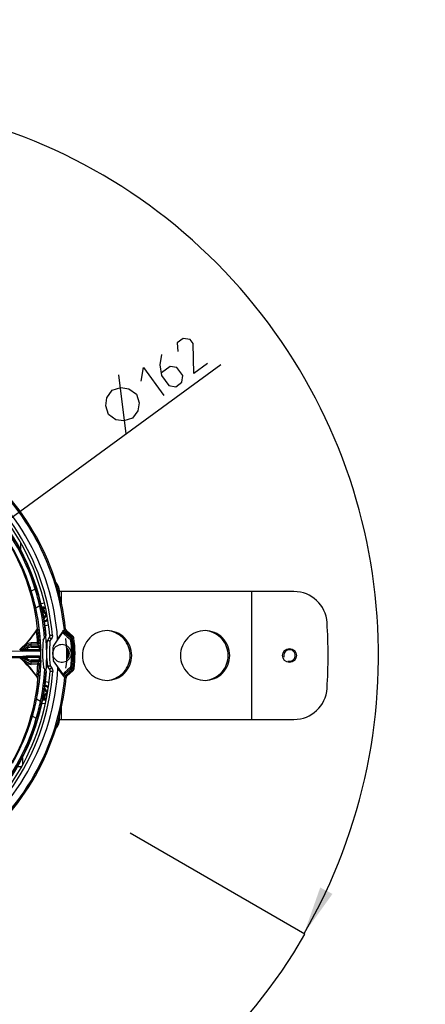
# Model space of a CAD drawing. Header units: millimetres. Extents: x 0 to 420, y 0 to 297.
# Tile 13 of 171: x 107 to 136, y 47 to 118. Entities that reach past the tile are written whole.
import ezdxf

# ---------------------------------------------------------------- set-up
doc = ezdxf.new("R2010")
doc.units = ezdxf.units.MM
doc.header["$LTSCALE"] = 23.1
doc.linetypes.add('CENTER', pattern=[0.6, 0.375, -0.075, 0.075, -0.075])
doc.layers.get('0').update_dxf_attribs({"linetype": 'CONTINUOUS'})
for name, color, linetype in [('02___PRT_ALL_AXES', 7, 'CONTINUOUS'), ('06___PRT_ALL_SURFS', 7, 'CONTINUOUS'), ('AXES', 7, 'CONTINUOUS'), ('COURBES', 7, 'CONTINUOUS'), ('DEFAULT_1', 7, 'CENTER'), ('DIM_PILOTEES', 7, 'CONTINUOUS')]:
    doc.layers.add(name, color=color, linetype=linetype)
doc.styles.get("Standard").update_dxf_attribs({"font": 'txt', "width": 0.7})
doc.styles.add('TEXTSTYLE_4', font='txt')
doc.dimstyles.new('DIMSTYLE_7', dxfattribs={"dimtxt": 2.5, "dimasz": 3.5, "dimexe": 2, "dimexo": 0, "dimtad": 1, "dimdec": 0, "dimlfac": 5, "dimdsep": 46, "dimtxsty": 'STANDARD', "dimblk": '_FILLED', "dimblk1": '_FILLED', "dimblk2": '_FILLED', "dimcen": 0.09, "dimazin": 2, "dimtp": 0.5, "dimtm": 0.5, "dimtfac": 1, "dimtdec": 0, "dimtmove": 0, "dimatfit": 2, "dimldrblk": '_FILLED', "dimfxl": 1, "dimtolj": 1, "dimarcsym": 0})
doc.dimstyles.new('DIMSTYLE_9', dxfattribs={"dimtxt": 2.5, "dimasz": 3.5, "dimexe": 2, "dimexo": 0, "dimgap": 2.5, "dimtad": 1, "dimdsep": 46, "dimtxsty": 'STANDARD', "dimblk": '_FILLED', "dimblk1": '_FILLED', "dimblk2": '_FILLED', "dimcen": 0.09, "dimazin": 2, "dimtp": 0.5, "dimtm": 0.5, "dimtfac": 1, "dimtofl": 0, "dimtmove": 0, "dimatfit": 3, "dimldrblk": '_FILLED', "dimfxl": 1, "dimtolj": 1, "dimarcsym": 0})

# ---------------------------------------------------------------- blocks, each defined once
blk = doc.blocks.new('_FILLED')
at = {"color": 0, "linetype": 'BYBLOCK'}
blk.add_solid([(0, 0), (-1, 0.143), (-1, -0.143)], dxfattribs=at)
blk = doc.blocks.new('*D17')
at = {"layer": 'DIM_PILOTEES', "color": 2, "linetype": 'CONTINUOUS'}
for p, q in [((92.649, 71.977), (121.468, 93.031)), ((105.749, 81.547), (92.649, 71.977)), ((79.55, 62.407), (92.649, 71.977))]:
    blk.add_line(p, q, dxfattribs=at)
at = {"layer": 'DIM_PILOTEES', "color": 2, "linetype": 'CONTINUOUS', "xscale": 3.5, "yscale": 3.5, "zscale": 3.5}
for p, rotation in [((105.749, 81.547), 36.1504869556), ((79.55, 62.407), 216.1504869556)]:
    blk.add_blockref('_FILLED', p, dxfattribs=dict(at, rotation=rotation))
at = {"layer": 'DIM_PILOTEES', "color": 2, "linetype": 'CONTINUOUS', "insert": (112.607, 90.427), "char_height": 2.5, "width": 13.03571, "attachment_point": 1, "rotation": 36.15049, "line_spacing_factor": 0.9, "style": 'TEXTSTYLE_4'}
blk.add_mtext('{\\ftxt;\\W0.0001;\\H0.0001;\\~}{\\ftxt;\\W1.3333333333;\\H2.5; }{\\ftxt;\\W0.0001;\\H0.0001;\\~}{\\ftxt;\\W0.0001;\\H0.0001;\\~}{\\ftxt;\\W2.1428571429;\\H2.5; }{\\ftxt;\\W0.0001;\\H0.0001;\\~}', dxfattribs=at)
blk = doc.blocks.new('*D19')
at = {"layer": 'DIM_PILOTEES', "color": 2, "linetype": 'CONTINUOUS'}
for start, end in [(-30, 115), (115, 260)]:
    blk.add_arc((92.649, 71.977), 40.247, start, end, dxfattribs=at)
for points in [[(128.677, 55.189), (127.504, 51.854), (129.564, 54.727)], [(82.135, 32.611), (85.661, 32.342), (82.352, 33.587)]]:
    blk.add_solid(points, dxfattribs=at)
at = {"layer": 'DIM_PILOTEES', "color": 2, "linetype": 'CONTINUOUS', "insert": (73.527, 112.984), "char_height": 2.5, "width": 23.66071, "attachment_point": 2, "rotation": 25, "line_spacing_factor": 0.9}
blk.add_mtext('{\\ftxt;\\W0.0001;\\H0.0001;\\~}{\\ftxt;\\W5.6428571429;\\H2.5; }{\\ftxt;\\W0.0001;\\H0.0001;\\~}{\\ftxt;\\W0.0001;\\H0.0001;\\~}{\\ftxt;\\W0.6666666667;\\H2.5; }{\\ftxt;\\W0.0001;\\H0.0001;\\~}', dxfattribs=at)

msp = doc.modelspace()

# ---------------------------------------------------------------- linework, layer by layer
at = {"color": 7, "linetype": 'CONTINUOUS'}
for p, q in [((106.9786, 80.1526), (106.9832, 79.6271)), ((108.0371, 76.7846), (107.7575, 76.6199)), ((109.8067, 76.2767), (109.8067, 76.6881)), ((126.7768, 76.6031), (109.8211, 76.6031)), ((109.9499, 75.6551), (109.9499, 76.6031)), ((123.7069, 76.6031), (123.7069, 67.3506)), ((108.3659, 75.5595), (108.0837, 75.3933)), ((108.7039, 75.77), (108.4602, 75.726)), ((108.5427, 75.3512), (108.5724, 75.3515)), ((108.5477, 75.3277), (108.5726, 75.328)), ((108.5546, 75.2956), (108.5953, 75.296)), ((108.5589, 75.2758), (108.5955, 75.2761)), ((108.5955, 75.2761), (108.5953, 75.296)), ((108.5955, 75.2761), (108.6153, 75.2773)), ((108.751, 74.1526), (108.9963, 74.1969)), ((108.2064, 73.8923), (108.2232, 73.8885)), ((109.2892, 73.4314), (109.0899, 73.414)), ((109.36, 72.661), (110.0144, 73.6131)), ((109.9866, 73.6556), (109.6639, 73.1804)), ((109.9866, 73.6556), (109.9218, 73.5602)), ((110.0515, 73.7512), (109.9866, 73.6556)), ((110.0515, 73.7512), (109.9866, 73.6556)), ((110.0486, 73.7907), (110.1519, 73.8441)), ((110.1204, 73.6623), (110.2198, 73.7142)), ((110.1204, 73.6623), (110.5902, 73.2758)), ((110.1304, 73.5236), (110.3603, 73.3329)), ((110.1519, 73.8442), (110.24, 73.8899)), ((110.2198, 73.7142), (110.307, 73.7598)), ((110.2198, 73.7142), (110.6736, 73.3214)), ((110.2994, 73.7743), (110.7653, 73.3732)), ((110.307, 73.7598), (110.3079, 73.7603)), ((110.307, 73.7598), (110.3079, 73.7603)), ((110.3079, 73.7603), (110.7601, 73.3689)), ((108.2136, 72.8874), (107.742, 72.8833)), ((107.7447, 72.5714), (107.742, 72.8833)), ((108.2144, 72.7875), (107.7429, 72.7834)), ((107.7439, 72.6714), (108.3214, 72.6764)), ((108.2136, 72.8874), (108.3133, 72.8933)), ((108.2144, 72.7875), (108.2136, 72.8874)), ((108.62, 73.0962), (108.8113, 73.3745)), ((109.1067, 73.0044), (108.9079, 73.026)), ((109.0553, 73.2827), (108.9419, 73.1177)), ((108.9419, 73.1177), (109.1067, 73.0044)), ((109.2201, 73.1694), (109.0553, 73.2827)), ((109.1067, 73.0044), (109.2201, 73.1694)), ((110.3603, 73.3329), (110.6005, 73.1338)), ((110.6736, 73.3214), (110.5902, 73.2758)), ((110.6791, 73.3244), (110.6736, 73.3214)), ((110.7104, 73.3416), (110.6791, 73.3244)), ((110.7601, 73.3689), (110.7104, 73.3416)), ((110.7461, 73.2022), (110.7406, 73.1991)), ((110.7774, 73.2197), (110.7461, 73.2022)), ((110.8269, 73.2475), (110.7774, 73.2197)), ((108.3456, 72.293), (99.6791, 72.2173)), ((106.9146, 72.4068), (106.9351, 72.407)), ((106.9413, 72.3908), (106.9351, 72.407)), ((106.9413, 72.3908), (107.0764, 72.392)), ((107.0489, 72.4917), (107.0755, 72.4919)), ((107.0755, 72.4919), (107.1624, 72.4425)), ((107.0764, 72.392), (107.0755, 72.4919)), ((108.3414, 72.3961), (107.3795, 72.3877)), ((107.3804, 72.2878), (107.3795, 72.3877)), ((108.3423, 72.2962), (107.3804, 72.2878)), ((107.7447, 72.5714), (108.3356, 72.5766)), ((108.3356, 72.5766), (108.4354, 72.5804)), ((108.3414, 72.3961), (108.4413, 72.3988)), ((108.3414, 72.3961), (108.3423, 72.2962)), ((108.3423, 72.2962), (108.3456, 72.293)), ((108.4416, 72.3985), (108.4413, 72.3988)), ((110.3354, 72.1536), (110.3504, 72.1538)), ((110.3358, 72.1087), (110.3508, 72.1088)), ((110.3504, 72.1538), (110.3508, 72.1088)), ((99.6823, 71.859), (108.3487, 71.9347)), ((106.9199, 71.7959), (106.9405, 71.796)), ((106.9405, 71.796), (106.9464, 71.8123)), ((107.0814, 71.8135), (106.9464, 71.8123)), ((107.0557, 71.7133), (107.0823, 71.7136)), ((107.0823, 71.7136), (107.0814, 71.8135)), ((107.1683, 71.7645), (107.0823, 71.7136)), ((108.3455, 71.9314), (107.3836, 71.923)), ((107.3845, 71.823), (107.3836, 71.923)), ((108.3463, 71.8314), (107.3845, 71.823)), ((108.3436, 71.6509), (107.7528, 71.6457)), ((107.7555, 71.3339), (107.7528, 71.6457)), ((108.3313, 71.5508), (107.7537, 71.5458)), ((108.2262, 71.4379), (107.7547, 71.4338)), ((108.2271, 71.338), (107.7555, 71.3339)), ((108.2271, 71.338), (108.2262, 71.4379)), ((108.3269, 71.3339), (108.2271, 71.338)), ((108.4436, 71.6488), (108.3436, 71.6509)), ((108.3455, 71.9314), (108.3487, 71.9347)), ((108.3455, 71.9314), (108.3463, 71.8314)), ((108.4463, 71.8305), (108.3463, 71.8314)), ((108.4463, 71.8305), (108.4466, 71.8308)), ((110.0403, 70.6438), (109.3694, 71.5844)), ((108.8332, 70.8614), (108.6371, 71.1363)), ((109.1222, 71.2366), (108.9237, 71.2116)), ((109.1222, 71.2366), (108.9593, 71.1205)), ((108.9593, 71.1205), (109.0756, 70.9575)), ((109.2384, 71.0736), (109.0756, 70.9575)), ((109.0756, 70.9575), (109.077, 70.9555)), ((109.312, 70.8129), (109.1125, 70.8268)), ((109.1222, 71.2366), (109.2384, 71.0736)), ((109.9468, 70.6951), (109.6824, 71.0704)), ((110.0133, 70.6008), (109.9468, 70.6951)), ((110.0798, 70.5064), (110.0133, 70.6008)), ((110.6102, 70.9911), (110.1471, 70.5965)), ((110.1471, 70.5965), (110.2475, 70.5463)), ((110.3812, 70.93), (110.1548, 70.7354)), ((110.6943, 70.947), (110.2475, 70.5463)), ((110.2475, 70.5464), (110.3354, 70.5023)), ((110.7869, 70.8968), (110.3281, 70.4876)), ((110.7816, 70.901), (110.3364, 70.5018)), ((110.618, 71.1333), (110.3812, 70.93)), ((110.6943, 70.947), (110.6102, 70.9911)), ((110.6999, 70.9441), (110.6943, 70.947)), ((110.7315, 70.9274), (110.6999, 70.9441)), ((110.7816, 70.901), (110.7315, 70.9274)), ((110.7647, 71.0674), (110.7592, 71.0704)), ((110.7765, 71.0611), (110.7647, 71.0674)), ((110.8463, 71.0236), (110.7765, 71.0611)), ((108.2542, 70.3373), (108.2375, 70.3332)), ((108.7872, 70.0875), (109.0331, 70.0475)), ((110.0776, 70.4669), (110.1818, 70.4152)), ((110.1818, 70.4152), (110.2707, 70.3711)), ((110.3354, 70.5023), (110.3364, 70.5018)), ((108.141, 68.8302), (108.426, 68.6689)), ((108.7688, 68.4694), (108.5244, 68.5092)), ((108.6308, 68.8855), (108.6001, 68.8852)), ((108.6306, 68.909), (108.6048, 68.9088)), ((108.6528, 68.9414), (108.6111, 68.941)), ((108.6526, 68.9613), (108.6151, 68.9609)), ((108.6526, 68.9613), (108.6725, 68.9604)), ((108.6526, 68.9613), (108.6528, 68.9414)), ((109.9499, 67.3506), (109.9499, 68.266)), ((107.8363, 67.5981), (108.1187, 67.4383)), ((109.8067, 67.2655), (109.8067, 67.6842)), ((109.8211, 67.3506), (126.7768, 67.3506)), ((107.1145, 64.5779), (107.1191, 64.0523)), ((107.0508, 63.9221), (106.7587, 63.9196)), ((127.5723, 51.814), (114.9245, 59.1162))]:
    msp.add_line(p, q, dxfattribs=at)
for points in [[(109.0899, 73.414), (109.0901, 73.3818), (109.0848, 73.3482), (109.0738, 73.3159), (109.0575, 73.286), (109.0553, 73.2827)], [(109.077, 70.9555), (109.0921, 70.9299), (109.1046, 70.8982), (109.1115, 70.8649), (109.1127, 70.8308), (109.1125, 70.8268)]]:
    msp.add_lwpolyline(points, dxfattribs=at)
for centre, radius, start, end in [((92.6494, 71.9768), 17.0571, 4.046165, 56.953835), ((92.6494, 71.9768), 17.6019, 6.08979, 54.91021), ((92.6494, 71.9768), 17.6944, 6.206719, 54.793281), ((92.6494, 71.9768), 16.5033, 4.995861, 56.004138), ((92.6494, 71.9768), 16.7033, 4.995861, 56.004138), ((92.6494, 71.9768), 16.2222, 4.942643, 56.057357), ((92.8079, 72.0702), 15.9422, 17.200577, 43.799423), ((92.6494, 71.9768), 16.25, 5.113844, 33.359904), ((93.3249, 72.3703), 14.9587, 5.920343, 30.5147), ((92.4213, 71.8421), 16.0632, 17.304005, 30.501373), ((108.4342, 76.4122), 1.4, 7.836987, 38.936541), ((93.3479, 72.1316), 15.0925, 12.480735, 17.300666), ((92.1169, 71.8553), 16.6659, 12.842062, 17.20391), ((126.7768, 74.2031), 2.4, 3.732326, 90), ((92.6494, 71.9768), 16.1197, 4.497735, 12.841575), ((92.6494, 71.9768), 15.8079, 348.518526, 12.481474), ((108.576, 74.9339), 0.5463, 67.622304, 96.351771), ((108.576, 74.9339), 0.5462, 67.626625, 96.348354), ((108.576, 74.9339), 0.5241, 66.068704, 96.101677), ((108.576, 74.9339), 0.4768, 62.075166, 95.48163), ((108.7627, 53.5577), 21.7946, 90.356183, 90.500485), ((108.7611, 53.7236), 21.6052, 90.355729, 90.500037), ((109.2711, 74.6667), 0.9234, 134.233184, 137.043331), ((108.9329, 75.2971), 0.338, 183.553897, 259.523945), ((109.2105, 74.6888), 0.837, 132.252358, 135.318131), ((108.9329, 75.2971), 0.3181, 183.554188, 258.141798), ((108.9391, 74.5771), 0.338, 99.818264, 146.780729), ((108.9391, 74.5771), 0.3181, 99.77715, 150.723561), ((108.9405, 75.3049), 0.2722, 178.74027, 251.994409), ((108.9437, 74.5726), 0.2897, 100.434298, 159.514035), ((108.9469, 74.5694), 0.2722, 100.983676, 167.865624), ((108.576, 74.9339), 0.4768, 285.675174, 318.8691), ((108.576, 74.9339), 0.5241, 284.985407, 314.88026), ((108.576, 74.9339), 0.5462, 284.721637, 313.290041), ((108.576, 74.9339), 0.5463, 284.72194, 313.278129), ((92.6494, 71.9768), 36.6, 356.267674, 3.732326), ((102.2996, 77.6612), 7, 311.331443, 327.551395), ((102.2996, 77.6612), 7.0068, 311.420008, 327.459123), ((102.2996, 77.6612), 7.02, 315.63447, 326.265028), ((92.6494, 71.9768), 15.5908, 3.348334, 6.577415), ((92.6494, 71.9768), 15.6745, 7.019227, 7.096378), ((92.6494, 71.9768), 15.6908, 3.348334, 6.997906), ((109.8388, 73.7338), 0.213, 325.487037, 335.323201), ((109.8369, 73.7345), 0.2151, 335.36244, 341.67168), ((110.3783, 73.8247), 0.3899, 207.460032, 215.797177), ((114.342, 74.0893), 4.3038, 183.978945, 184.505733), ((110.3839, 73.8292), 0.3971, 215.856918, 230.322439), ((110.4378, 73.9103), 0.1984, 224.472029, 229.112197), ((102.2991, 77.6618), 7.0207, 313.287865, 315.634347), ((107.7488, 72.1086), 0.6748, 90.5, 150.344159), ((107.7488, 72.1086), 0.7747, 90.5, 123.767958), ((108.2134, 72.8876), 0.1001, 270.584867, 3.257154), ((81.2256, 46.6746), 37.5537, 43.819727, 44.055036), ((81.0298, 46.6615), 37.8483, 43.639771, 43.874104), ((108.3204, 72.7765), 0.1001, 270.576891, 2.837426), ((116.6424, 72.1862), 7.78, 173.803518, 187.196482), ((109.1067, 73.0044), 0.2, 145.5, 173.803518), ((116.6424, 72.1862), 7.58, 173.803518, 187.196482), ((103.1604, 72.0685), 7.516, 352.851965, 8.148035), ((90.5864, 109.2661), 41.3161, 299.064209, 299.196416), ((103.111, 72.0681), 7.6238, 352.820971, 8.179029), ((102.9906, 72.0671), 7.8323, 352.689368, 8.310632), ((110.628, 73.2167), 0.2015, 28.895316, 49.041097), ((110.6345, 73.2214), 0.2004, 38.91114, 49.243069), ((110.6335, 73.2209), 0.2015, 18.967613, 38.846424), ((110.6289, 73.2177), 0.2003, 18.828718, 28.78703), ((110.6288, 73.2176), 0.2004, 8.597474, 18.84956), ((110.6344, 73.2215), 0.2004, 8.620359, 18.901761), ((102.9906, 72.0671), 7.9248, 352.433508, 8.566492), ((102.9906, 72.0671), 7.931, 352.410883, 8.589117), ((102.2996, 77.6612), 7.02, 312.57401, 313.287742), ((107.7488, 72.1086), 0.7747, 145.154255, 150.344157), ((107.0755, 72.492), 0.1, 270.537142, 330.318543), ((110.3911, 74.766), 4.0772, 215.609898, 217.360272), ((107.1495, 72.3919), 0.1001, 270.548054, 334.666267), ((109.3289, 74.1629), 2.7666, 218.453201, 220.967714), ((107.7488, 72.1086), 0.5628, 90.5, 154.703745), ((107.7488, 72.1086), 0.4629, 90.5, 142.911741), ((92.6494, 71.9768), 15.6977, 1.530606, 2.189719), ((108.3413, 72.3962), 0.1001, 270.571662, 338.737935), ((108.3448, 72.3929), 0.0999, 270.487006, 348.651406), ((92.6494, 71.9768), 15.7976, 1.530606, 2.189719), ((116.6424, 72.1862), 7.3268, 177.092172, 183.907828), ((109.5248, 72.5477), 0.2, 145.5, 177.092172), ((109.9887, 72.1281), 0.5241, 310.312348, 50.701293), ((109.9887, 72.1281), 0.4768, 315.889258, 45.10169), ((110.3533, 72.4995), 0.2727, 265.731724, 272.244081), ((110.3501, 72.4962), 0.2901, 266.761208, 272.318457), ((109.739, 72.7523), 0.8283, 315.988658, 318.760948), ((110.3597, 71.7632), 0.2726, 88.749321, 95.262789), ((110.3564, 71.7664), 0.2901, 88.681675, 94.239081), ((109.7498, 71.4996), 0.8284, 42.239303, 45.01129), ((109.7093, 72.8186), 0.9236, 313.956854, 316.766556), ((109.7214, 71.4329), 0.9235, 44.233394, 47.04315), ((88.7787, 71.943), 21.6048, 0.355686, 0.644308), ((88.6119, 71.9417), 21.7953, 0.35536, 0.643982), ((104.2359, -143.9604), 215.7729, 89.287268, 91.194634), ((102.3973, 66.4617), 7, 33.448605, 49.668557), ((102.3973, 66.4617), 7.0068, 33.540877, 49.579992), ((102.3973, 66.4617), 7.02, 47.712258, 48.42599), ((110.4372, 69.4977), 4.0773, 143.63973, 145.390066), ((107.0823, 71.7135), 0.1, 30.681403, 90.462912), ((107.7488, 72.1086), 0.7747, 210.655843, 215.845745), ((102.3968, 66.4611), 7.0207, 45.365653, 47.712135), ((107.1545, 71.8149), 0.1001, 26.333734, 90.451946), ((109.3646, 70.0821), 2.7666, 140.032289, 142.546781), ((107.7488, 72.1086), 0.6748, 210.655841, 270.5), ((107.7488, 72.1086), 0.5628, 206.296256, 270.5), ((102.3973, 66.4617), 7.02, 34.734972, 45.36553), ((107.7488, 72.1086), 0.7747, 237.232043, 270.5), ((107.7488, 72.1086), 0.4629, 218.088259, 270.5), ((92.6494, 71.9768), 15.5908, 354.422585, 357.651666), ((80.7858, 97.0758), 37.5537, 316.944964, 317.180273), ((108.2269, 71.3378), 0.1001, 357.742837, 90.415142), ((92.6494, 71.9768), 15.6908, 354.002094, 357.651666), ((80.5898, 97.0855), 37.8483, 317.125896, 317.360229), ((108.332, 71.4508), 0.1001, 358.162574, 90.423109), ((92.6494, 71.9768), 15.6977, 358.810281, 359.469394), ((108.3462, 71.8313), 0.1001, 22.262008, 90.428338), ((108.3496, 71.8347), 0.0999, 12.348594, 90.512995), ((92.6494, 71.9768), 15.7976, 358.810281, 359.469394), ((109.5322, 71.7005), 0.2, 183.907828, 215.5), ((92.6494, 71.9768), 16.2222, 304.942643, 356.057357), ((92.6494, 71.9768), 16.5033, 304.995861, 356.004138), ((92.6494, 71.9768), 17.0571, 304.046165, 356.953835), ((92.6494, 71.9768), 16.7033, 304.995861, 356.004138), ((92.6494, 71.9768), 16.25, 327.640096, 355.886156), ((92.6494, 71.9768), 16.1197, 348.158425, 356.502265), ((109.1222, 71.2366), 0.2, 187.196482, 215.5), ((109.8668, 70.5201), 0.2131, 25.678749, 35.512192), ((110.4088, 70.438), 0.391, 150.752098, 153.515342), ((110.4121, 70.4357), 0.395, 130.659584, 150.692112), ((91.2477, 34.6763), 41.2944, 61.803549, 61.935825), ((110.6477, 71.0501), 0.2004, 311.910761, 322.166478), ((110.6526, 71.047), 0.2015, 311.80396, 331.961036), ((110.6468, 71.0506), 0.2014, 322.231544, 342.048881), ((110.6535, 71.0461), 0.2003, 332.070268, 342.073282), ((110.6477, 71.0501), 0.2004, 342.113207, 352.402048), ((110.6534, 71.0462), 0.2004, 342.051848, 352.379042), ((92.6494, 71.9768), 17.6019, 306.089789, 354.91021), ((92.6494, 71.9768), 17.6944, 306.206719, 354.793281), ((93.3317, 71.5952), 14.9587, 330.485297, 355.079657), ((92.6494, 71.9768), 15.6745, 353.903622, 353.980773), ((108.6272, 69.303), 0.5463, 47.863076, 76.422616), ((108.6272, 69.303), 0.5462, 47.851585, 76.422589), ((114.055, 70.2614), 3.9827, 176.473306, 177.042571), ((110.471, 70.3521), 0.2014, 137.349737, 153.29299), ((110.4691, 70.3539), 0.1987, 131.890753, 137.346365), ((108.9903, 68.9462), 0.338, 101.684211, 177.446113), ((108.9903, 68.9462), 0.3181, 103.085161, 177.445776), ((108.984, 69.6662), 0.338, 213.930761, 260.985724), ((108.984, 69.6662), 0.3181, 209.944466, 261.014484), ((108.9885, 69.6707), 0.2897, 201.023451, 260.33707), ((108.9917, 69.674), 0.2722, 192.465603, 259.772687), ((108.6272, 69.303), 0.4768, 42.313644, 75.495834), ((108.6272, 69.303), 0.5241, 46.278623, 76.165345), ((126.7768, 69.7506), 2.4, 270, 356.267674), ((93.3607, 71.8317), 15.0819, 343.697654, 348.520945), ((92.1101, 72.0902), 16.6708, 343.796737, 348.15729), ((108.6272, 69.303), 0.5463, 264.542821, 293.232119), ((108.6272, 69.303), 0.5462, 264.546085, 293.231218), ((108.6272, 69.303), 0.5241, 264.788832, 294.784346), ((108.6272, 69.303), 0.4768, 265.397503, 298.746506), ((108.4421, 90.5133), 21.6052, 270.499962, 270.644271), ((108.4408, 90.6794), 21.7948, 270.499585, 270.643888), ((109.3177, 69.5824), 0.9236, 223.956854, 226.766556), ((109.257, 69.5589), 0.8366, 225.681163, 228.748505), ((92.8096, 71.8862), 15.9422, 317.200577, 343.799423), ((92.4167, 72.1086), 16.0657, 330.499671, 343.694951), ((108.4342, 67.5415), 1.4, 320.855773, 352.163013)]:
    msp.add_arc(centre, radius, start, end, dxfattribs=at)
at = {"color": 2, "linetype": 'CONTINUOUS'}
msp.add_arc((126.4494, 71.9768), 0.42, 255, 195, dxfattribs=at)
at = {"color": 7, "linetype": 'CONTINUOUS'}
for points in [[(108.6153, 75.2773), (108.615, 75.2822), (108.6104, 75.2921), (108.6002, 75.296), (108.5953, 75.296)], [(109.2892, 73.4314), (109.297, 73.3414), (109.2713, 73.2438), (109.2201, 73.1694)], [(110.0411, 73.6669), (110.05, 73.6938), (110.0537, 73.723), (110.0515, 73.7512)], [(110.2198, 73.7142), (110.1829, 73.7462), (110.1571, 73.7955), (110.1519, 73.8441)], [(110.24, 73.8899), (110.2447, 73.8464), (110.2656, 73.8025), (110.2962, 73.7713)], [(109.6292, 73.0527), (109.6542, 73.089), (109.6671, 73.1364), (109.6639, 73.1804)], [(110.5902, 73.2758), (110.6255, 73.2452), (110.6507, 73.199), (110.6573, 73.1527)], [(110.7406, 73.1991), (110.7338, 73.2451), (110.7087, 73.2909), (110.6736, 73.3214)], [(108.4413, 72.3988), (108.4417, 72.3856), (108.4393, 72.3722), (108.4346, 72.3599)], [(108.4463, 71.8305), (108.4464, 71.8437), (108.4438, 71.8571), (108.4388, 71.8692)], [(109.2384, 71.0736), (109.2909, 71.0001), (109.3183, 70.903), (109.312, 70.8129)], [(109.6824, 71.0704), (109.6847, 71.1144), (109.671, 71.1616), (109.6454, 71.1975)], [(110.1818, 70.4152), (110.1861, 70.4639), (110.2111, 70.5137), (110.2475, 70.5464)], [(110.6751, 71.1154), (110.6693, 71.069), (110.6449, 71.0223), (110.6102, 70.9911)], [(110.6943, 70.947), (110.7289, 70.9781), (110.7532, 71.0243), (110.7591, 71.0704)], [(110.2911, 70.4426), (110.28, 70.4204), (110.273, 70.3957), (110.2707, 70.3711)]]:
    msp.add_open_spline(points, degree=3, dxfattribs=at)
for points, knots in [([(108.6273, 75.3519), (108.6273, 75.3492), (108.6273, 75.344), (108.6273, 75.337), (108.6271, 75.3319), (108.6272, 75.3292), (108.627, 75.3284)], [0, 0, 0, 0, 0.3476995, 0.6630127, 0.8932955, 1, 1, 1, 1]), ([(108.6477, 75.3083), (108.6477, 75.311), (108.6467, 75.3163), (108.642, 75.323), (108.6351, 75.3274), (108.6297, 75.3284), (108.627, 75.3284)], [0, 0, 0, 0, 0.2476944, 0.4960565, 0.7467338, 1, 1, 1, 1]), ([(108.6684, 75.3108), (108.6685, 75.3162), (108.6665, 75.327), (108.6573, 75.3407), (108.6436, 75.3499), (108.6326, 75.352), (108.6273, 75.3519)], [0, 0, 0, 0, 0.248123, 0.4975707, 0.7484694, 1, 1, 1, 1]), ([(108.6477, 75.3083), (108.6469, 75.2766), (108.6561, 75.2123), (108.7005, 75.1256), (108.7707, 75.058), (108.83, 75.0306), (108.8608, 75.0222)], [0, 0, 0, 0, 0.2487539, 0.4990144, 0.7498134, 1, 1, 1, 1]), ([(108.6684, 75.3108), (108.6659, 75.3109), (108.6613, 75.3109), (108.6551, 75.3105), (108.6509, 75.3098), (108.6486, 75.3091), (108.6479, 75.3086), (108.6477, 75.3083)], [0, 0, 0, 0, 0.3500648, 0.6574745, 0.8818307, 0.9543803, 1, 1, 1, 1]), ([(108.1375, 73.7627), (108.1466, 73.7763), (108.1601, 73.7965), (108.1778, 73.823), (108.1903, 73.8416), (108.2018, 73.8586), (108.2104, 73.8714), (108.2163, 73.8796), (108.2195, 73.8844), (108.2217, 73.8866), (108.2228, 73.8886), (108.2232, 73.8885)], [0, 0, 0, 0, 0.32224, 0.478418, 0.6276072, 0.7650576, 0.8826955, 0.9300814, 0.9669545, 0.9908162, 1, 1, 1, 1]), ([(110.0486, 73.7907), (110.0502, 73.775), (110.0615, 73.7259), (110.0935, 73.6833), (110.1204, 73.6623)], [0, 0, 0, 0, 0.3166027, 1, 1, 1, 1]), ([(110.1204, 73.6623), (110.1276, 73.6553), (110.1546, 73.6137), (110.1441, 73.5591), (110.1304, 73.5236)], [0, 0, 0, 0, 0.2083638, 1, 1, 1, 1]), ([(113.2437, 73.7768), (113.0119, 73.7768), (112.5425, 73.6828), (111.9504, 73.2816), (111.5546, 72.6826), (111.416, 71.9768), (111.5546, 71.271), (111.9504, 70.672), (112.5425, 70.2709), (113.0119, 70.1768), (113.2437, 70.1768)], [0, 0, 0, 0, 0.1244149, 0.2491548, 0.374403, 0.5, 0.625597, 0.7508452, 0.8755851, 1, 1, 1, 1]), ([(113.2437, 70.1768), (113.4755, 70.1768), (113.9449, 70.2709), (114.537, 70.672), (114.9328, 71.271), (115.0713, 71.9768), (114.9328, 72.6826), (114.537, 73.2816), (113.9449, 73.6828), (113.4755, 73.7768), (113.2437, 73.7768)], [0, 0, 0, 0, 0.1244149, 0.2491548, 0.374403, 0.5, 0.625597, 0.7508452, 0.8755851, 1, 1, 1, 1]), ([(113.3852, 70.1956), (113.5939, 70.2262), (114.0045, 70.3653), (114.6686, 70.9049), (115.0713, 71.9768), (114.6686, 73.0488), (114.0045, 73.5883), (113.5939, 73.7274), (113.3852, 73.7581)], [0, 0, 0, 0, 0.1254437, 0.2512083, 0.5, 0.7487917, 0.8745563, 1, 1, 1, 1]), ([(120.3419, 73.7768), (120.1101, 73.7768), (119.6407, 73.6828), (119.0486, 73.2816), (118.6528, 72.6826), (118.5143, 71.9768), (118.6528, 71.271), (119.0486, 70.672), (119.6407, 70.2709), (120.1101, 70.1768), (120.3419, 70.1768)], [0, 0, 0, 0, 0.1244149, 0.2491548, 0.374403, 0.5, 0.625597, 0.7508452, 0.8755851, 1, 1, 1, 1]), ([(120.3419, 70.1768), (120.5737, 70.1768), (121.0431, 70.2709), (121.6352, 70.672), (122.031, 71.271), (122.1696, 71.9768), (122.031, 72.6826), (121.6352, 73.2816), (121.0431, 73.6828), (120.5737, 73.7768), (120.3419, 73.7768)], [0, 0, 0, 0, 0.1244149, 0.2491548, 0.374403, 0.5, 0.625597, 0.7508452, 0.8755851, 1, 1, 1, 1]), ([(120.4835, 70.1956), (120.6922, 70.2262), (121.1028, 70.3653), (121.7669, 70.9049), (122.1696, 71.9768), (121.7669, 73.0488), (121.1028, 73.5883), (120.6922, 73.7274), (120.4835, 73.7581)], [0, 0, 0, 0, 0.1254437, 0.2512083, 0.5, 0.7487917, 0.8745563, 1, 1, 1, 1]), ([(108.3214, 72.6764), (108.3223, 72.676), (108.3232, 72.6726), (108.325, 72.6669), (108.3267, 72.6574), (108.3296, 72.6396), (108.3327, 72.6123), (108.3347, 72.5891), (108.3356, 72.5766)], [0, 0, 0, 0, 0.0284231, 0.0907736, 0.1857481, 0.3100929, 0.6282291, 1, 1, 1, 1]), ([(108.4204, 72.7814), (108.4216, 72.7802), (108.4219, 72.7736), (108.4242, 72.7618), (108.4258, 72.7425), (108.4271, 72.7277), (108.4278, 72.7192)], [0, 0, 0, 0, 0.0847492, 0.2850833, 0.5940702, 1, 1, 1, 1]), ([(108.4278, 72.7192), (108.4285, 72.7092), (108.4318, 72.6629), (108.434, 72.6167), (108.4354, 72.5804)], [0, 0, 0, 0, 0.2170261, 1, 1, 1, 1]), ([(109.4071, 72.4571), (109.4764, 72.5783), (109.6927, 72.7686), (110.1111, 72.814), (110.4303, 72.6424), (110.5993, 72.3881), (110.6348, 72.2208), (110.6356, 72.1338)], [0, 0, 0, 0, 0.2470677, 0.4695396, 0.7068382, 0.8459478, 1, 1, 1, 1]), ([(110.5902, 73.2758), (110.5977, 73.2687), (110.6254, 73.2261), (110.6147, 73.17), (110.6005, 73.1338)], [0, 0, 0, 0, 0.2092312, 1, 1, 1, 1]), ([(110.6573, 73.1527), (110.6557, 73.1471), (110.6304, 73.1433), (110.6144, 73.1369), (110.6005, 73.1338)], [0, 0, 0, 0, 0.2919786, 1, 1, 1, 1]), ([(106.9413, 72.3908), (106.9412, 72.3912), (106.9428, 72.3925), (106.9445, 72.3949), (106.9485, 72.3986), (106.9554, 72.4053), (106.9662, 72.4155), (106.9807, 72.4289), (106.9968, 72.4437), (107.0197, 72.4648), (107.0371, 72.4809), (107.0489, 72.4917)], [0, 0, 0, 0, 0.0089425, 0.0320747, 0.06797, 0.1143856, 0.2306451, 0.3677028, 0.5173538, 0.6746099, 1, 1, 1, 1]), ([(107.3804, 72.2878), (107.353, 72.2875), (107.3128, 72.2873), (107.2608, 72.2875), (107.2262, 72.2879), (107.1967, 72.2884), (107.1741, 72.2894), (107.1596, 72.2899), (107.1531, 72.2911), (107.1508, 72.2914), (107.1505, 72.2918)], [0, 0, 0, 0, 0.3571317, 0.5248535, 0.6774285, 0.8077815, 0.9087768, 0.9741583, 0.9921011, 1, 1, 1, 1]), ([(107.3795, 72.3877), (107.3644, 72.3823), (107.3419, 72.3744), (107.312, 72.3652), (107.291, 72.3592), (107.2719, 72.3544), (107.2568, 72.3511), (107.2463, 72.349), (107.2419, 72.3489), (107.2401, 72.3487), (107.2399, 72.3491)], [0, 0, 0, 0, 0.3316568, 0.4929538, 0.6460275, 0.783832, 0.8963207, 0.9715574, 0.9918842, 1, 1, 1, 1]), ([(109.3159, 72.1223), (109.3157, 72.1526), (109.3253, 72.2689), (109.3644, 72.3824), (109.4071, 72.4571)], [0, 0, 0, 0, 0.2608117, 1, 1, 1, 1]), ([(109.4129, 71.789), (109.3988, 71.8128), (109.3462, 71.9165), (109.3167, 72.0336), (109.3159, 72.1223)], [0, 0, 0, 0, 0.2377125, 1, 1, 1, 1]), ([(110.6356, 72.1338), (110.6363, 72.0467), (110.6037, 71.8788), (110.4393, 71.6217), (110.1231, 71.4445), (109.704, 71.4825), (109.4844, 71.669), (109.4129, 71.789)], [0, 0, 0, 0, 0.1540477, 0.2931595, 0.530462, 0.7529369, 1, 1, 1, 1]), ([(110.3504, 72.1538), (110.3503, 72.1581), (110.3471, 72.167), (110.339, 72.172), (110.3348, 72.173)], [0, 0, 0, 0, 0.4996702, 1, 1, 1, 1]), ([(110.3355, 72.0893), (110.3397, 72.0904), (110.3477, 72.0955), (110.3508, 72.1045), (110.3508, 72.1088)], [0, 0, 0, 0, 0.5003298, 1, 1, 1, 1]), ([(110.3639, 72.227), (110.364, 72.2246), (110.3641, 72.22), (110.3638, 72.2138), (110.3632, 72.2095), (110.3625, 72.2073), (110.362, 72.2065), (110.3618, 72.2063)], [0, 0, 0, 0, 0.3500575, 0.657463, 0.881822, 0.9543754, 1, 1, 1, 1]), ([(110.3822, 72.186), (110.3822, 72.1887), (110.3811, 72.1941), (110.3766, 72.2009), (110.3698, 72.2055), (110.3644, 72.2064), (110.3618, 72.2063)], [0, 0, 0, 0, 0.253266, 0.5039417, 0.7523043, 1, 1, 1, 1]), ([(110.3631, 72.0565), (110.3657, 72.0564), (110.3711, 72.0575), (110.3778, 72.0621), (110.3822, 72.069), (110.3832, 72.0745), (110.3831, 72.0772)], [0, 0, 0, 0, 0.2476944, 0.4960565, 0.7467338, 1, 1, 1, 1]), ([(110.3656, 72.0358), (110.3657, 72.0382), (110.3657, 72.0429), (110.3652, 72.049), (110.3646, 72.0533), (110.3638, 72.0555), (110.3634, 72.0563), (110.3631, 72.0565)], [0, 0, 0, 0, 0.3500652, 0.657475, 0.8818311, 0.9543804, 1, 1, 1, 1]), ([(110.4057, 72.1867), (110.4057, 72.1921), (110.4034, 72.2029), (110.394, 72.2165), (110.3801, 72.2254), (110.3693, 72.2273), (110.3639, 72.227)], [0, 0, 0, 0, 0.2515425, 0.502444, 0.7518903, 1, 1, 1, 1]), ([(110.3656, 72.0358), (110.3709, 72.0357), (110.3818, 72.0377), (110.3955, 72.0468), (110.4046, 72.0606), (110.4067, 72.0715), (110.4067, 72.0769)], [0, 0, 0, 0, 0.2481183, 0.4975671, 0.7484673, 1, 1, 1, 1]), ([(110.4057, 72.1867), (110.403, 72.1867), (110.3978, 72.1866), (110.3908, 72.1865), (110.3857, 72.1862), (110.383, 72.1862), (110.3822, 72.186)], [0, 0, 0, 0, 0.3476942, 0.6630037, 0.8932873, 1, 1, 1, 1]), ([(110.4067, 72.0769), (110.404, 72.0769), (110.3988, 72.0768), (110.3917, 72.0768), (110.3866, 72.077), (110.384, 72.077), (110.3831, 72.0772)], [0, 0, 0, 0, 0.3476957, 0.6630064, 0.8932895, 1, 1, 1, 1]), ([(107.0557, 71.7133), (107.0438, 71.7239), (107.026, 71.7397), (107.0027, 71.7604), (106.9864, 71.7749), (106.9717, 71.7881), (106.9607, 71.798), (106.9537, 71.8047), (106.9497, 71.8083), (106.9479, 71.8106), (106.9462, 71.8119), (106.9464, 71.8123)], [0, 0, 0, 0, 0.3253893, 0.4826451, 0.6322955, 0.7693528, 0.8856125, 0.9320288, 0.9679248, 0.9910572, 1, 1, 1, 1]), ([(107.1537, 71.9149), (107.1541, 71.9154), (107.1563, 71.9157), (107.1629, 71.917), (107.1774, 71.9178), (107.1999, 71.9191), (107.2294, 71.9202), (107.264, 71.9212), (107.3159, 71.9222), (107.3562, 71.9228), (107.3836, 71.923)], [0, 0, 0, 0, 0.0079006, 0.0258445, 0.0912259, 0.1922232, 0.3225765, 0.4751509, 0.6428713, 1, 1, 1, 1]), ([(107.2442, 71.8593), (107.2444, 71.8596), (107.2462, 71.8595), (107.2506, 71.8594), (107.2611, 71.8575), (107.2763, 71.8545), (107.2954, 71.85), (107.3165, 71.8444), (107.3466, 71.8357), (107.3693, 71.8282), (107.3845, 71.823)], [0, 0, 0, 0, 0.008118, 0.0284449, 0.1036827, 0.2161723, 0.3539767, 0.5070491, 0.668345, 1, 1, 1, 1]), ([(108.3436, 71.6509), (108.343, 71.6384), (108.3414, 71.6152), (108.3387, 71.5878), (108.3362, 71.5699), (108.3346, 71.5604), (108.333, 71.5547), (108.3321, 71.5513), (108.3313, 71.5508)], [0, 0, 0, 0, 0.3717709, 0.6899071, 0.8142519, 0.9092264, 0.9715769, 1, 1, 1, 1]), ([(108.4383, 71.5099), (108.4378, 71.5014), (108.4367, 71.4866), (108.4355, 71.4672), (108.4334, 71.4554), (108.4332, 71.4489), (108.432, 71.4475)], [0, 0, 0, 0, 0.4059298, 0.7149168, 0.9152507, 1, 1, 1, 1]), ([(108.4436, 71.6488), (108.4433, 71.6361), (108.4421, 71.5898), (108.4403, 71.5435), (108.4383, 71.5099)], [0, 0, 0, 0, 0.2737904, 1, 1, 1, 1]), ([(110.0798, 70.5064), (110.0814, 70.533), (110.0765, 70.57), (110.063, 70.6037), (110.0589, 70.6124)], [0, 0, 0, 0, 0.7345031, 1, 1, 1, 1]), ([(110.1471, 70.5965), (110.1394, 70.5903), (110.1032, 70.5564), (110.081, 70.5065), (110.0776, 70.4669)], [0, 0, 0, 0, 0.1989969, 1, 1, 1, 1]), ([(110.1471, 70.5965), (110.1542, 70.6036), (110.1805, 70.6457), (110.1691, 70.7001), (110.1548, 70.7354)], [0, 0, 0, 0, 0.2083654, 1, 1, 1, 1]), ([(110.6102, 70.9911), (110.6175, 70.9983), (110.6444, 71.0415), (110.6328, 71.0973), (110.618, 71.1333)], [0, 0, 0, 0, 0.2092312, 1, 1, 1, 1]), ([(110.6751, 71.1154), (110.6734, 71.121), (110.648, 71.1243), (110.6319, 71.1304), (110.618, 71.1333)], [0, 0, 0, 0, 0.2919785, 1, 1, 1, 1]), ([(108.2542, 70.3373), (108.2538, 70.3371), (108.2527, 70.3391), (108.2504, 70.3412), (108.2471, 70.346), (108.2411, 70.3541), (108.2322, 70.3667), (108.2205, 70.3835), (108.2077, 70.402), (108.1895, 70.4281), (108.1757, 70.4481), (108.1664, 70.4615)], [0, 0, 0, 0, 0.0091838, 0.0330455, 0.0699187, 0.1173046, 0.2349424, 0.3723929, 0.521582, 0.67776, 1, 1, 1, 1]), ([(108.9122, 69.2194), (108.8817, 69.2103), (108.8233, 69.1818), (108.7546, 69.113), (108.7121, 69.0258), (108.7041, 68.9615), (108.7054, 68.93)], [0, 0, 0, 0, 0.2502267, 0.5010403, 0.751255, 1, 1, 1, 1]), ([(108.9082, 69.1955), (108.881, 69.186), (108.8292, 69.158), (108.769, 69.094), (108.7319, 69.0145), (108.725, 68.9564), (108.7261, 68.9278)], [0, 0, 0, 0, 0.2503989, 0.5013232, 0.7514936, 1, 1, 1, 1]), ([(108.6528, 68.9414), (108.6577, 68.9415), (108.6678, 68.9456), (108.6723, 68.9555), (108.6725, 68.9604)], [0, 0, 0, 0, 0.4999874, 1, 1, 1, 1]), ([(108.685, 68.9096), (108.6877, 68.9096), (108.6932, 68.9106), (108.7, 68.9152), (108.7045, 68.922), (108.7055, 68.9273), (108.7054, 68.93)], [0, 0, 0, 0, 0.253266, 0.5039417, 0.7523043, 1, 1, 1, 1]), ([(108.6857, 68.886), (108.6857, 68.8887), (108.6856, 68.8939), (108.6855, 68.901), (108.6852, 68.9061), (108.6852, 68.9087), (108.685, 68.9096)], [0, 0, 0, 0, 0.3476943, 0.6630035, 0.8932871, 1, 1, 1, 1]), ([(108.6857, 68.886), (108.6911, 68.8861), (108.702, 68.8884), (108.7156, 68.8978), (108.7245, 68.9116), (108.7263, 68.9225), (108.7261, 68.9278)], [0, 0, 0, 0, 0.2515394, 0.5024399, 0.7518854, 1, 1, 1, 1]), ([(108.7261, 68.9278), (108.7236, 68.9277), (108.719, 68.9276), (108.7128, 68.9279), (108.7086, 68.9285), (108.7063, 68.9293), (108.7056, 68.9297), (108.7054, 68.93)], [0, 0, 0, 0, 0.3500581, 0.6574638, 0.8818227, 0.9543758, 1, 1, 1, 1])]:
    msp.add_open_spline(points, degree=3, knots=knots, dxfattribs=at)
at = {"layer": '02___PRT_ALL_AXES', "color": 7, "linetype": 'CONTINUOUS'}
for p, q in [((108.8347, 73.4253), (108.8097, 73.3889)), ((108.8575, 70.8111), (108.8319, 70.847))]:
    msp.add_line(p, q, dxfattribs=at)
for centre, radius, start, end in [((92.6494, 71.9768), 16.2225, 4.943918, 56.056082), ((92.6494, 71.9768), 15.7983, 330.5, 30.5), ((116.6284, 72.1861), 8.06, 173.516235, 187.483765), ((92.6494, 71.9768), 16.2225, 304.943918, 356.056082)]:
    msp.add_arc(centre, radius, start, end, dxfattribs=at)
at = {"layer": '06___PRT_ALL_SURFS', "color": 7, "linetype": 'CONTINUOUS'}
msp.add_arc((102.9713, 72.0669), 7.3647, 352.163272, 8.836728, dxfattribs=at)
at = {"layer": 'AXES', "color": 7, "linetype": 'CONTINUOUS'}
msp.add_circle((126.4494, 71.9768), 0.5, dxfattribs=at)
at = {"layer": 'COURBES', "color": 4, "linetype": 'CONTINUOUS'}
msp.add_arc((102.2996, 77.6612), 7, 311.35485, 327.527006, dxfattribs=at)
at = {"layer": 'DEFAULT_1', "color": 7, "linetype": 'CENTER'}
msp.add_arc((92.6494, 71.9768), 40.3256, 260, 330, dxfattribs=at)
at = {"layer": 'DIM_PILOTEES', "color": 2, "linetype": 'CONTINUOUS'}
msp.add_line((114.619, 88.027), (114.0891, 92.284), dxfattribs=at)
for points in [[(120.5226, 93.114), (119.5133, 92.3766), (119.4692, 94.5559), (119.2585, 94.8443), (118.7595, 94.922), (118.3269, 94.606), (118.3545, 93.9627)], [(117.1733, 93.7633), (117.0568, 93.0147), (117.1898, 92.2272), (117.7165, 91.5063), (118.2156, 91.4286), (118.6481, 91.7446), (118.7258, 92.2436), (118.3045, 92.8204), (117.8054, 92.8981), (117.1806, 92.4416)], [(115.7202, 91.8171), (115.8756, 92.8152), (117.3504, 90.7965)], [(113.3447, 89.4181), (113.1442, 90.0457), (113.2349, 90.6279), (113.6166, 91.1648), (114.2442, 91.3653), (114.8264, 91.2747), (115.3634, 90.8929), (115.5638, 90.2653), (115.4732, 89.6831), (115.0914, 89.1462), (114.4638, 88.9457), (113.8816, 89.0364), (113.3447, 89.4181)]]:
    msp.add_lwpolyline(points, dxfattribs=at)
msp.add_arc((92.6494, 71.9768), 16.2225, 216.150487, 4.943918, dxfattribs=at)

# ---------------------------------------------------------------- dimensions: what is measured, and where the dimension line sits
dim = msp.add_angular_dim_3p(base=(75.6405, 108.4525), center=(92.6494, 71.9768), p1=(127.5039, 51.8536), p2=(85.6606, 32.3417), text='{\\ftxt;\\W0.0001;\\H0.0001;\\~}{\\ftxt;\\W5.6428571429;\\H2.5; }{\\ftxt;\\W0.0001;\\H0.0001;\\~}{\\ftxt;\\W0.0001;\\H0.0001;\\~}{\\ftxt;\\W0.6666666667;\\H2.5; }{\\ftxt;\\W0.0001;\\H0.0001;\\~}', dimstyle='DIMSTYLE_9', dxfattribs=at)
dim.commit()
dim.dimension.update_dxf_attribs({"geometry": '*D19', "text_midpoint": (81.0701, 110.5216), "dimtype": 165})
dim = msp.add_diameter_dim_2p(p1=(105.7486, 81.5466), p2=(79.5502, 62.407), text='{\\ftxt;\\W0.0001;\\H0.0001;\\~}{\\ftxt;\\W1.3333333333;\\H2.5; }{\\ftxt;\\W0.0001;\\H0.0001;\\~}{\\ftxt;\\W0.0001;\\H0.0001;\\~}{\\ftxt;\\W2.1428571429;\\H2.5; }{\\ftxt;\\W0.0001;\\H0.0001;\\~}', dimstyle='DIMSTYLE_7', override={"dimpost": '<>'}, dxfattribs=at)
dim.commit()
dim.dimension.update_dxf_attribs({"geometry": '*D17', "text_midpoint": (116.7736, 90.3751), "dimtype": 163})

doc.saveas('drawing.dxf')
